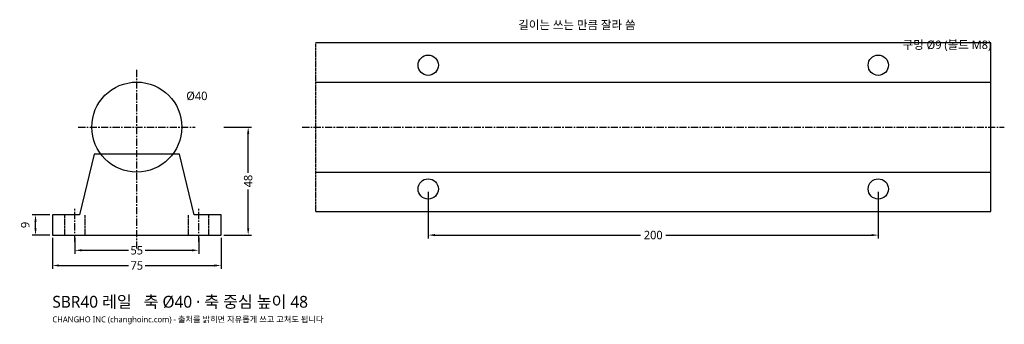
# Model space of a CAD drawing. Header units: millimetres. Extents: x -52 to 386, y -40 to 96.
import ezdxf

# ---------------------------------------------------------------- set-up
doc = ezdxf.new("R2010")
doc.units = ezdxf.units.MM
doc.linetypes.add('CENTER', pattern=[5.08, 3.175, -0.635, 0.635, -0.635])
doc.linetypes.add('DASHED', pattern=[1.524, 1.27, -0.254])
for name, color, linetype in [('문자', 7, 'CONTINUOUS'), ('숨은선', 3, 'DASHED'), ('외형선', 7, 'CONTINUOUS'), ('중심선', 1, 'CENTER'), ('치수', 4, 'CONTINUOUS')]:
    doc.layers.add(name, color=color, linetype=linetype)
doc.styles.add('CH_KOR', font='malgun.ttf')
doc.dimstyles.new('CH_DIM', dxfattribs={"dimtxt": 2.5, "dimasz": 2, "dimexe": 1, "dimexo": 0.8, "dimgap": 0.8, "dimtad": 1, "dimdec": 1, "dimdsep": 46, "dimtxsty": 'CH_KOR', "dimcen": 2.5, "dimclrd": 4, "dimclre": 4, "dimclrt": 4, "dimazin": 3, "dimtfac": 1, "dimtmove": 0, "dimatfit": 3})

# ---------------------------------------------------------------- blocks, each defined once
blk = doc.blocks.new('_CLOSEDFILLED')
at = {"color": 0, "linetype": 'BYBLOCK'}
blk.add_solid([(-1, 0.16), (0, 0), (-1, -0.16)], dxfattribs=at)
blk = doc.blocks.new('*D1')
at = {"color": 4}
for p, q in [((-37.5, -1.2), (-37.5, -15)), ((37.5, -1.2), (37.5, -15)), ((-34.5, -13.5), (-3.75, -13.5)), ((3.75, -13.5), (34.5, -13.5))]:
    blk.add_line(p, q, dxfattribs=at)
at = {"layer": 'Defpoints'}
for p in [(-37.5, 0), (37.5, 0), (-37.5, -13.5)]:
    blk.add_point(p, dxfattribs=at)
at = {"layer": '치수', "color": 4, "xscale": 3, "yscale": 3, "rotation": 180}
blk.add_blockref('_CLOSEDFILLED', (-37.5, -13.5), dxfattribs=at)
at = {"layer": '치수', "color": 4, "xscale": 3, "yscale": 3}
blk.add_blockref('_CLOSEDFILLED', (37.5, -13.5), dxfattribs=at)
at = {"layer": '치수', "color": 4, "insert": (0, -13.5), "char_height": 3.75, "attachment_point": 5, "style": 'CH_KOR'}
blk.add_mtext('75', dxfattribs=at)
blk = doc.blocks.new('*D2')
at = {"color": 4}
for p, q in [((-27.5, -1.2), (-27.5, -8.25)), ((27.5, -1.2), (27.5, -8.25)), ((-24.5, -6.75), (-3.75, -6.75)), ((3.75, -6.75), (24.5, -6.75))]:
    blk.add_line(p, q, dxfattribs=at)
at = {"layer": 'Defpoints'}
for p in [(-27.5, 0), (27.5, 0), (-27.5, -6.75)]:
    blk.add_point(p, dxfattribs=at)
at = {"layer": '치수', "color": 4, "xscale": 3, "yscale": 3, "rotation": 180}
blk.add_blockref('_CLOSEDFILLED', (-27.5, -6.75), dxfattribs=at)
at = {"layer": '치수', "color": 4, "xscale": 3, "yscale": 3}
blk.add_blockref('_CLOSEDFILLED', (27.5, -6.75), dxfattribs=at)
at = {"layer": '치수', "color": 4, "insert": (0, -6.75), "char_height": 3.75, "attachment_point": 5, "style": 'CH_KOR'}
blk.add_mtext('55', dxfattribs=at)
blk = doc.blocks.new('*D3')
at = {"color": 4}
for p, q in [((38.7, 48), (51, 48)), ((49.5, 27.75), (49.5, 45)), ((49.5, 3), (49.5, 20.25)), ((38.7, 0), (51, 0))]:
    blk.add_line(p, q, dxfattribs=at)
at = {"layer": 'Defpoints'}
for p in [(37.5, 48), (37.5, 0), (49.5, 0)]:
    blk.add_point(p, dxfattribs=at)
at = {"layer": '치수', "color": 4, "xscale": 3, "yscale": 3}
for p, rotation in [((49.5, 48), 90), ((49.5, 0), 270)]:
    blk.add_blockref('_CLOSEDFILLED', p, dxfattribs=dict(at, rotation=rotation))
at = {"layer": '치수', "color": 4, "insert": (49.5, 24), "char_height": 3.75, "attachment_point": 5, "rotation": 90, "style": 'CH_KOR'}
blk.add_mtext('48', dxfattribs=at)
blk = doc.blocks.new('*D4')
at = {"color": 4}
for p, q in [((-38.7, 9), (-46.5, 9)), ((-45, 3), (-45, 6)), ((-38.7, 0), (-46.5, 0))]:
    blk.add_line(p, q, dxfattribs=at)
at = {"layer": 'Defpoints'}
for p in [(-37.5, 9), (-45, 0), (-37.5, 0)]:
    blk.add_point(p, dxfattribs=at)
at = {"layer": '치수', "color": 4, "xscale": 3, "yscale": 3}
for p, rotation in [((-45, 9), 90), ((-45, 0), 270)]:
    blk.add_blockref('_CLOSEDFILLED', p, dxfattribs=dict(at, rotation=rotation))
at = {"layer": '치수', "color": 4, "insert": (-49.575, 4.5), "char_height": 3.75, "attachment_point": 5, "rotation": 90, "style": 'CH_KOR'}
blk.add_mtext('9', dxfattribs=at)
blk = doc.blocks.new('*D5')
at = {"color": 4}
for p, q in [((129.5, 19.3), (129.5, -1.5)), ((329.5, 19.3), (329.5, -1.5)), ((235.125, 0), (326.5, 0)), ((132.5, 0), (223.875, 0))]:
    blk.add_line(p, q, dxfattribs=at)
at = {"layer": 'Defpoints'}
for p in [(129.5, 20.5), (329.5, 20.5), (129.5, 0)]:
    blk.add_point(p, dxfattribs=at)
at = {"layer": '치수', "color": 4, "xscale": 3, "yscale": 3, "rotation": 180}
blk.add_blockref('_CLOSEDFILLED', (129.5, 0), dxfattribs=at)
at = {"layer": '치수', "color": 4, "xscale": 3, "yscale": 3}
blk.add_blockref('_CLOSEDFILLED', (329.5, 0), dxfattribs=at)
at = {"layer": '치수', "color": 4, "insert": (229.5, 0), "char_height": 3.75, "attachment_point": 5, "style": 'CH_KOR'}
blk.add_mtext('200', dxfattribs=at)

msp = doc.modelspace()

# ---------------------------------------------------------------- linework, layer by layer
at = {"layer": '숨은선'}
for p, q in [((79.5, 10.5), (79.5, 85.5)), ((379.5, 10.5), (379.5, 85.5)), ((-32, 0), (-32, 9)), ((-23, 0), (-23, 9)), ((23, 0), (23, 9)), ((32, 0), (32, 9))]:
    msp.add_line(p, q, dxfattribs=at)
at = {"layer": '외형선'}
for p, q in [((79.5, 68), (379.5, 68)), ((79.5, 28), (379.5, 28))]:
    msp.add_line(p, q, dxfattribs=at)
msp.add_lwpolyline([(79.5, 10.5), (379.5, 10.5), (379.5, 85.5), (79.5, 85.5)], dxfattribs=at)
msp.add_lwpolyline([(-37.5, 0), (37.5, 0), (37.5, 9), (25.48, 9), (19, 36), (-19, 36), (-25.48, 9), (-37.5, 9)], close=True, dxfattribs=at)
for centre, radius in [((129.5, 75.5), 4.5), ((329.5, 75.5), 4.5), ((0, 48), 20), ((129.5, 20.5), 4.5), ((329.5, 20.5), 4.5)]:
    msp.add_circle(centre, radius, dxfattribs=at)
at = {"layer": '중심선'}
for p, q in [((0, -6), (0, 74)), ((-26, 48), (26, 48)), ((73.5, 48), (385.5, 48)), ((-27.5, -3), (-27.5, 12)), ((27.5, -3), (27.5, 12))]:
    msp.add_line(p, q, dxfattribs=at)

# ---------------------------------------------------------------- texts
at = {"layer": '문자', "style": 'CH_KOR'}
for s, height, p in [('길이는 쓰는 만큼 잘라 씀', 3.75, (169.5, 91.5)), ('구멍 Ø9 (볼트 M8)', 3.75, (340.3, 82.7)), ('Ø40', 3.75, (22, 60)), ('SBR40 레일   축 Ø40 · 축 중심 높이 48', 5.25, (-37.5, -32.25)), ('CHANGHO INC (changhoinc.com) - 출처를 밝히면 자유롭게 쓰고 고쳐도 됩니다', 2.6, (-37.5, -38.75))]:
    msp.add_text(s, height=height, dxfattribs=at).set_placement(p)

# ---------------------------------------------------------------- dimensions: what is measured, and where the dimension line sits
at = {"layer": '치수'}
for base, p1, p2, picture, middle in [((49.5, 0), (37.5, 0), (37.5, 48), '*D3', (49.5, 24)), ((-45, 0), (-37.5, 0), (-37.5, 9), '*D4', (-49.58, 4.5))]:
    dim = msp.add_linear_dim(base=base, p1=p1, p2=p2, angle=90, dimstyle='CH_DIM', override={"dimscale": 1.5}, dxfattribs=at)
    dim.commit()
    dim.dimension.update_dxf_attribs({"geometry": picture, "text_midpoint": middle})
for base, p1, p2, picture, middle in [((129.5, 0), (129.5, 20.5), (329.5, 20.5), '*D5', (229.5, 0)), ((-37.5, -13.5), (-37.5, 0), (37.5, 0), '*D1', (0, -13.5)), ((-27.5, -6.75), (-27.5, 0), (27.5, 0), '*D2', (0, -6.75))]:
    dim = msp.add_linear_dim(base=base, p1=p1, p2=p2, dimstyle='CH_DIM', override={"dimscale": 1.5}, dxfattribs=at)
    dim.commit()
    dim.dimension.update_dxf_attribs({"geometry": picture, "text_midpoint": middle})

doc.saveas('drawing.dxf')
